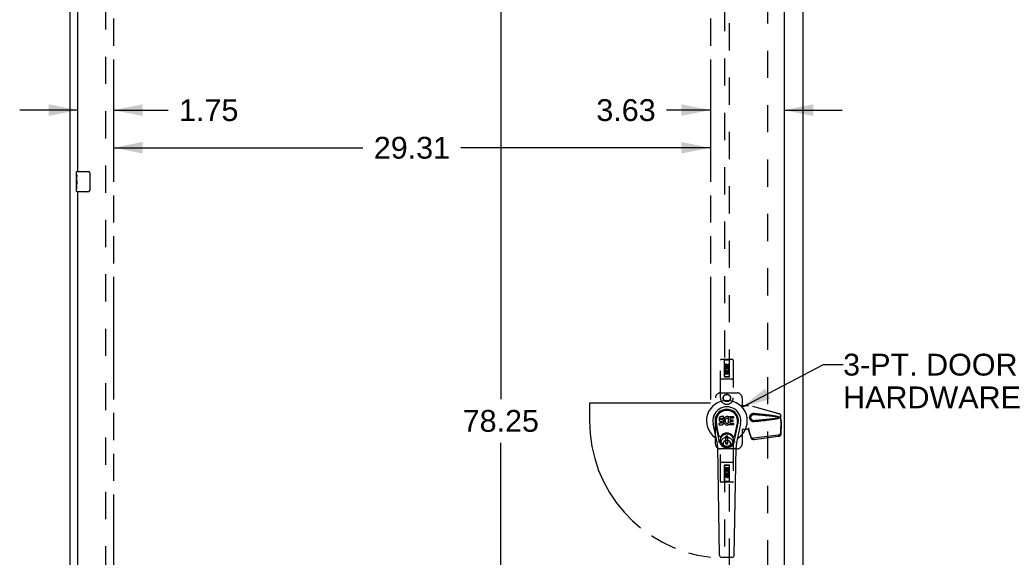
# Model space of a CAD drawing. Header units: inches. Extents: x 0 to 243, y 0 to 157.
# Tile 5 of 18: x 71 to 119, y 48 to 75. Entities that reach past the tile are written whole.
import ezdxf

# ---------------------------------------------------------------- set-up
doc = ezdxf.new("R2010")
doc.units = ezdxf.units.IN
doc.header["$LTSCALE"] = 13.357143
doc.header["$MEASUREMENT"] = 0
doc.linetypes.add('HIDDEN', pattern=[0.2, 0.1, -0.1])
doc.linetypes.add('PHANTOM', pattern=[0.8, 0.45, -0.05, 0.1, -0.05, 0.1, -0.05])
doc.layers.get('0').update_dxf_attribs({"linetype": 'CONTINUOUS'})
for name, color, linetype in [('02___PRT_ALL_AXES', 7, 'CONTINUOUS'), ('AVAILABLE_DOOR_SPACE', 7, 'CONTINUOUS'), ('DEFAULT_2', 8, 'HIDDEN'), ('DIMENSIONS', 7, 'CONTINUOUS')]:
    doc.layers.add(name, color=color, linetype=linetype)
doc.styles.get("Standard").update_dxf_attribs({"font": 'arial.ttf'})
doc.dimstyles.new('DIMSTYLE_1', dxfattribs={"dimtxt": 1.071429, "dimasz": 1.428571, "dimexe": 0.09, "dimexo": 0.07, "dimgap": 0.0375, "dimtad": 0, "dimtih": 1, "dimtoh": 1, "dimzin": 4, "dimdsep": 46, "dimtxsty": 'Standard', "dimblk": '_FILLED', "dimblk1": '_FILLED', "dimblk2": '_FILLED', "dimcen": 0.09, "dimazin": 1, "dimtfac": 1, "dimtdec": 3, "dimtofl": 0, "dimtmove": 0, "dimatfit": 3, "dimldrblk": '_FILLED', "dimfxl": 1, "dimtolj": 1, "dimtzin": 4, "dimarcsym": 0})
doc.dimstyles.get("Standard").update_dxf_attribs({"dimtxt": 1.214286, "dimasz": 1.428571, "dimexe": 0.09, "dimexo": 0.07, "dimgap": 0.09, "dimtad": 0, "dimtih": 1, "dimtoh": 1, "dimdec": 3, "dimzin": 4, "dimdsep": 46, "dimtxsty": 'Standard', "dimblk": '_FILLED', "dimblk1": '_FILLED', "dimblk2": '_FILLED', "dimcen": 0.09, "dimadec": 3, "dimazin": 1, "dimtp": 0.001, "dimtm": 0.001, "dimtfac": 1, "dimtdec": 3, "dimtofl": 0, "dimtmove": 0, "dimatfit": 3, "dimldrblk": '_FILLED', "dimfxl": 1, "dimtolj": 1, "dimtzin": 4, "dimarcsym": 0})

# ---------------------------------------------------------------- blocks, each defined once
blk = doc.blocks.new('_FILLED')
at = {"color": 0, "linetype": 'ByBlock'}
blk.add_solid([(0, 0), (-1, 0.2), (-1, -0.2)], dxfattribs=at)
blk = doc.blocks.new('*D11')
at = {"layer": 'DIMENSIONS', "color": 2, "linetype": 'Continuous'}
for p, q in [((73.944, 70.348), (71.087, 70.348)), ((75.694, 70.348), (78.381, 70.348))]:
    blk.add_line(p, q, dxfattribs=at)
at = {"layer": 'DIMENSIONS', "color": 2, "linetype": 'Continuous', "xscale": 1.4285714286, "yscale": 1.4285714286, "zscale": 1.4285714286}
blk.add_blockref('_FILLED', (73.944, 70.348), dxfattribs=at)
at = {"layer": 'DIMENSIONS', "color": 2, "linetype": 'Continuous', "xscale": 1.4285714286, "yscale": 1.4285714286, "zscale": 1.4285714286, "rotation": 180}
blk.add_blockref('_FILLED', (75.694, 70.348), dxfattribs=at)
at = {"layer": 'DIMENSIONS', "color": 2, "linetype": 'Continuous', "insert": (78.916, 70.884), "char_height": 1.0714, "width": 2.91158, "attachment_point": 1, "line_spacing_factor": 0.9}
blk.add_mtext('1.75', dxfattribs=at)
blk = doc.blocks.new('*D12')
at = {"layer": 'DIMENSIONS', "color": 2, "linetype": 'Continuous'}
for p, q in [((75.694, 68.499), (87.943, 68.499)), ((105.007, 68.499), (92.758, 68.499))]:
    blk.add_line(p, q, dxfattribs=at)
at = {"layer": 'DIMENSIONS', "color": 2, "linetype": 'Continuous', "xscale": 1.4285714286, "yscale": 1.4285714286, "zscale": 1.4285714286, "rotation": 180}
blk.add_blockref('_FILLED', (75.694, 68.499), dxfattribs=at)
at = {"layer": 'DIMENSIONS', "color": 2, "linetype": 'Continuous', "xscale": 1.4285714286, "yscale": 1.4285714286, "zscale": 1.4285714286}
blk.add_blockref('_FILLED', (105.007, 68.499), dxfattribs=at)
at = {"layer": 'DIMENSIONS', "color": 2, "linetype": 'Continuous', "insert": (90.351, 69.035), "char_height": 1.0714, "width": 3.74403, "attachment_point": 2, "line_spacing_factor": 0.9}
blk.add_mtext('29.31', dxfattribs=at)
blk = doc.blocks.new('*D13')
at = {"layer": 'DIMENSIONS', "color": 2, "linetype": 'Continuous'}
for p, q in [((105.007, 70.348), (102.856, 70.348)), ((108.632, 70.348), (111.489, 70.348))]:
    blk.add_line(p, q, dxfattribs=at)
at = {"layer": 'DIMENSIONS', "color": 2, "linetype": 'Continuous', "xscale": 1.4285714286, "yscale": 1.4285714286, "zscale": 1.4285714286}
blk.add_blockref('_FILLED', (105.007, 70.348), dxfattribs=at)
at = {"layer": 'DIMENSIONS', "color": 2, "linetype": 'Continuous', "xscale": 1.4285714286, "yscale": 1.4285714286, "zscale": 1.4285714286, "rotation": 180}
blk.add_blockref('_FILLED', (108.632, 70.348), dxfattribs=at)
at = {"layer": 'DIMENSIONS', "color": 2, "linetype": 'Continuous', "insert": (102.321, 70.884), "char_height": 1.0714, "width": 2.91158, "attachment_point": 3, "line_spacing_factor": 0.9}
blk.add_mtext('3.63', dxfattribs=at)
blk = doc.blocks.new('*D15')
at = {"layer": 'DIMENSIONS', "color": 2, "linetype": 'Continuous'}
for p, q in [((93.647, 94.209), (96.001, 94.209)), ((94.716, 94.209), (94.716, 56.155)), ((94.716, 15.959), (94.716, 54.012)), ((93.647, 15.959), (96.001, 15.959))]:
    blk.add_line(p, q, dxfattribs=at)
at = {"layer": 'DIMENSIONS', "color": 2, "linetype": 'Continuous', "xscale": 1.4285714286, "yscale": 1.4285714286, "zscale": 1.4285714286}
for p, rotation in [((94.716, 94.209), 90), ((94.716, 15.959), 270)]:
    blk.add_blockref('_FILLED', p, dxfattribs=dict(at, rotation=rotation))
at = {"layer": 'DIMENSIONS', "color": 2, "linetype": 'Continuous', "insert": (94.716, 55.619), "char_height": 1.0714, "width": 3.74403, "attachment_point": 2, "line_spacing_factor": 0.9}
blk.add_mtext('78.25', dxfattribs=at)

msp = doc.modelspace()

# ---------------------------------------------------------------- linework, layer by layer
at = {"color": 3, "linetype": 'Continuous'}
for p, q in [((73.569, 8.188), (73.569, 97.98)), ((109.569, 8.188), (109.569, 97.98)), ((108.632, 95.23), (108.632, 14.938)), ((73.944, 67.334), (73.944, 89.834)), ((73.944, 43.834), (73.944, 66.334))]:
    msp.add_line(p, q, dxfattribs=at)
at = {"color": 7, "linetype": 'Continuous'}
for p, q in [((73.884, 67.173), (73.884, 67.319)), ((73.899, 67.334), (74.439, 67.334)), ((74.539, 67.234), (74.539, 66.434)), ((73.884, 66.915), (73.884, 66.949)), ((73.884, 66.718), (73.884, 66.749)), ((73.884, 66.349), (73.884, 66.488)), ((74.439, 66.334), (73.899, 66.334)), ((105.435, 55.198), (105.433, 55.174)), ((105.433, 55.174), (105.434, 55.15)), ((105.434, 55.15), (105.438, 55.127)), ((105.44, 55.221), (105.435, 55.198)), ((105.449, 55.244), (105.44, 55.221)), ((105.463, 55.263), (105.449, 55.244)), ((105.472, 55.271), (105.463, 55.263)), ((105.481, 55.278), (105.472, 55.271)), ((105.503, 55.288), (105.481, 55.278)), ((105.526, 55.295), (105.503, 55.288)), ((105.504, 55.162), (105.505, 55.177)), ((105.505, 55.155), (105.504, 55.162)), ((105.505, 55.177), (105.507, 55.193)), ((105.507, 55.148), (105.505, 55.155)), ((105.507, 55.193), (105.51, 55.199)), ((105.512, 55.142), (105.507, 55.148)), ((105.51, 55.199), (105.516, 55.204)), ((105.518, 55.137), (105.512, 55.142)), ((105.516, 55.204), (105.53, 55.208)), ((105.532, 55.133), (105.518, 55.137)), ((105.666, 55.295), (105.526, 55.295)), ((105.53, 55.208), (105.545, 55.21)), ((105.556, 55.134), (105.532, 55.133)), ((105.545, 55.21), (105.658, 55.21)), ((105.58, 55.133), (105.556, 55.134)), ((105.604, 55.128), (105.58, 55.133)), ((105.615, 55.123), (105.604, 55.128)), ((105.658, 55.21), (105.664, 55.21)), ((105.664, 55.21), (105.665, 55.216)), ((105.665, 55.216), (105.667, 55.228)), ((105.67, 55.131), (105.665, 55.087)), ((105.668, 55.252), (105.666, 55.295)), ((105.667, 55.228), (105.668, 55.252)), ((105.674, 55.153), (105.67, 55.131)), ((105.68, 55.174), (105.674, 55.153)), ((105.689, 55.195), (105.68, 55.174)), ((105.7, 55.214), (105.689, 55.195)), ((105.712, 55.233), (105.7, 55.214)), ((105.727, 55.249), (105.712, 55.233)), ((105.744, 55.265), (105.727, 55.249)), ((105.739, 55.129), (105.736, 55.102)), ((105.743, 55.142), (105.739, 55.129)), ((105.748, 55.153), (105.743, 55.142)), ((105.762, 55.278), (105.744, 55.265)), ((105.763, 55.177), (105.748, 55.153)), ((105.782, 55.286), (105.762, 55.278)), ((105.771, 55.187), (105.763, 55.177)), ((105.781, 55.195), (105.771, 55.187)), ((105.806, 55.205), (105.781, 55.195)), ((105.804, 55.291), (105.782, 55.286)), ((105.826, 55.293), (105.804, 55.291)), ((105.819, 55.208), (105.806, 55.205)), ((105.833, 55.208), (105.819, 55.208)), ((105.849, 55.293), (105.826, 55.293)), ((105.846, 55.205), (105.833, 55.208)), ((105.858, 55.2), (105.846, 55.205)), ((105.86, 55.291), (105.849, 55.293)), ((105.87, 55.288), (105.86, 55.291)), ((105.89, 55.271), (105.864, 55.203)), ((105.889, 55.276), (105.87, 55.288)), ((105.899, 55.293), (106.136, 55.293)), ((105.899, 54.968), (105.899, 55.293)), ((105.969, 55.205), (105.969, 55.138)), ((106.136, 55.21), (105.974, 55.21)), ((105.974, 55.133), (106.105, 55.133)), ((106.109, 55.129), (106.109, 55.056)), ((106.14, 55.288), (106.14, 55.214)), ((105.343, 54.014), (105.145, 54.94)), ((105.454, 54.061), (105.261, 54.965)), ((105.309, 54.738), (105.265, 54.965)), ((105.377, 54.591), (105.302, 54.973)), ((105.436, 54.888), (105.436, 54.963)), ((105.438, 55.127), (105.446, 55.105)), ((105.499, 54.968), (105.44, 54.968)), ((105.441, 54.884), (105.585, 54.884)), ((105.446, 55.105), (105.459, 55.084)), ((105.459, 55.084), (105.475, 55.067)), ((105.475, 55.067), (105.495, 55.054)), ((105.495, 55.054), (105.506, 55.05)), ((105.56, 54.969), (105.499, 54.968)), ((105.506, 55.05), (105.518, 55.048)), ((105.518, 55.048), (105.566, 55.047)), ((105.576, 54.97), (105.56, 54.969)), ((105.566, 55.047), (105.573, 55.047)), ((105.573, 55.047), (105.58, 55.044)), ((105.582, 54.973), (105.576, 54.97)), ((105.58, 55.044), (105.586, 55.04)), ((105.587, 54.978), (105.582, 54.973)), ((105.585, 54.884), (105.597, 54.885)), ((105.586, 55.04), (105.591, 55.034)), ((105.597, 54.99), (105.587, 54.978)), ((105.591, 55.034), (105.598, 55.02)), ((105.599, 54.997), (105.597, 54.99)), ((105.597, 54.885), (105.608, 54.889)), ((105.598, 55.02), (105.6, 55.005)), ((105.6, 55.005), (105.599, 54.997)), ((105.608, 54.889), (105.628, 54.903)), ((105.625, 55.116), (105.615, 55.123)), ((105.642, 55.099), (105.625, 55.116)), ((105.628, 54.903), (105.645, 54.92)), ((105.655, 55.079), (105.642, 55.099)), ((105.645, 54.92), (105.651, 54.93)), ((105.651, 54.93), (105.657, 54.941)), ((105.664, 55.057), (105.655, 55.079)), ((105.657, 54.941), (105.665, 54.963)), ((105.671, 55.034), (105.664, 55.057)), ((105.665, 55.087), (105.666, 55.064)), ((105.665, 54.963), (105.671, 54.986)), ((105.666, 55.064), (105.669, 55.042)), ((105.669, 55.042), (105.674, 55.02)), ((105.673, 55.01), (105.671, 55.034)), ((105.671, 54.986), (105.673, 55.01)), ((105.674, 55.02), (105.681, 54.999)), ((105.681, 54.999), (105.702, 54.96)), ((105.702, 54.96), (105.715, 54.942)), ((105.715, 54.942), (105.73, 54.925)), ((105.73, 54.925), (105.746, 54.91)), ((105.736, 55.102), (105.735, 55.075)), ((105.735, 55.075), (105.736, 55.062)), ((105.736, 55.062), (105.739, 55.049)), ((105.739, 55.049), (105.749, 55.024)), ((105.746, 54.91), (105.764, 54.896)), ((105.749, 55.024), (105.763, 55.001)), ((105.763, 55.001), (105.771, 54.991)), ((105.764, 54.896), (105.774, 54.891)), ((105.771, 54.991), (105.782, 54.982)), ((105.774, 54.891), (105.784, 54.887)), ((105.782, 54.982), (105.793, 54.975)), ((105.784, 54.887), (105.806, 54.882)), ((105.793, 54.975), (105.805, 54.97)), ((105.805, 54.97), (105.818, 54.968)), ((105.806, 54.882), (105.828, 54.879)), ((105.818, 54.968), (105.832, 54.967)), ((105.828, 54.879), (105.85, 54.882)), ((105.832, 54.967), (105.845, 54.969)), ((105.845, 54.969), (105.858, 54.973)), ((105.85, 54.882), (105.871, 54.889)), ((105.858, 54.973), (105.87, 54.979)), ((105.87, 54.979), (105.881, 54.986)), ((105.871, 54.889), (105.89, 54.901)), ((105.887, 54.985), (105.899, 54.968)), ((105.901, 54.901), (105.89, 54.901)), ((105.89, 54.901), (105.89, 54.901)), ((105.901, 54.888), (105.901, 54.901)), ((106.137, 54.884), (105.905, 54.884)), ((105.97, 55.047), (105.97, 54.969)), ((106.105, 55.051), (105.975, 55.051)), ((105.975, 54.965), (106.137, 54.965)), ((106.141, 54.96), (106.141, 54.888)), ((106.185, 54.061), (106.378, 54.965)), ((106.262, 54.591), (106.336, 54.973)), ((106.493, 54.94), (106.296, 54.014)), ((106.329, 54.738), (106.374, 54.965)), ((105.425, 54.366), (105.377, 54.591)), ((105.865, 54.326), (105.774, 54.326)), ((105.774, 53.952), (105.774, 54.326)), ((105.774, 54.287), (105.865, 54.287)), ((105.825, 54.287), (105.825, 54.208)), ((105.865, 54.208), (105.825, 54.208)), ((105.865, 53.952), (105.865, 54.326)), ((106.214, 54.366), (106.262, 54.591)), ((105.461, 48.468), (105.369, 53.788)), ((105.865, 53.991), (105.774, 53.991)), ((105.774, 53.952), (105.865, 53.952)), ((106.177, 48.468), (106.27, 53.788)), ((105.54, 48.391), (106.099, 48.391))]:
    msp.add_line(p, q, dxfattribs=at)
for points in [[(74.533, 67.27), (74.535, 67.264), (74.536, 67.258), (74.538, 67.252), (74.538, 67.246), (74.539, 67.24), (74.539, 67.234)], [(74.539, 66.434), (74.539, 66.427), (74.538, 66.421), (74.538, 66.415), (74.536, 66.409), (74.535, 66.403), (74.533, 66.397)], [(105.421, 54.031), (105.419, 54.036), (105.418, 54.042), (105.416, 54.047), (105.415, 54.053)], [(106.224, 54.053), (106.222, 54.047), (106.221, 54.042), (106.219, 54.036), (106.218, 54.031)]]:
    msp.add_lwpolyline(points, dxfattribs=at)
for radius in [0.317, 0.313]:
    msp.add_circle((105.819, 54.139), radius, dxfattribs=at)
for centre, radius, start, end in [((73.899, 67.319), 0.015, 90, 180), ((74.439, 67.234), 0.1, 21.1999, 90), ((73.899, 66.349), 0.015, 180, 270), ((74.439, 66.434), 0.1, 270, 338.7946), ((105.819, 55.084), 1.004, 305.5066, 234.4934), ((105.819, 55.084), 0.689, 347.9703, 192.0297), ((105.819, 55.084), 0.571, 347.9703, 192.0297), ((105.819, 55.074), 0.527, 348.9402, 191.0594), ((105.86, 55.204), 0.00448, 246.1578, 339.0016), ((105.886, 55.272), 0.00448, 339.0016, 51.8729), ((105.974, 55.205), 0.00448, 90, 180), ((105.974, 55.138), 0.00448, 180, 270), ((106.105, 55.129), 0.00448, 0, 90), ((106.136, 55.288), 0.00448, 0, 90), ((106.136, 55.214), 0.00448, 270, 360), ((105.44, 54.963), 0.00448, 90, 180.0119), ((105.441, 54.888), 0.00483, 180, 270), ((105.884, 54.983), 0.00448, 34.0893, 127.3444), ((105.905, 54.888), 0.00448, 180, 270), ((105.975, 55.047), 0.00448, 90, 180), ((105.975, 54.969), 0.00448, 180, 270), ((106.105, 55.056), 0.00448, 270, 360), ((106.137, 54.96), 0.00448, 0, 90), ((106.137, 54.888), 0.00448, 270, 360), ((105.122, 54.106), 0.197, 12.0297, 54.4934), ((105.482, 54.379), 0.0591, 192.0297, 324.5763), ((105.819, 54.139), 0.354, 35.4237, 144.5763), ((106.156, 54.379), 0.0591, 215.4237, 347.9703), ((106.517, 54.106), 0.197, 125.5066, 167.9703), ((104.188, 53.768), 1.181, 1, 12.0297), ((105.819, 54.139), 0.374, 192.0297, 347.9703), ((107.451, 53.768), 1.181, 167.9703, 179), ((105.54, 48.469), 0.0787, 181, 270), ((106.099, 48.469), 0.0787, 270, 359)]:
    msp.add_arc(centre, radius, start, end, dxfattribs=at)
msp.add_ellipse((105.819, 55.074), major_axis=(0, 0.565), ratio=0.999848, start_param=-1.76365, end_param=1.76365, dxfattribs=at)
at = {"layer": '02___PRT_ALL_AXES', "color": 7, "linetype": 'Continuous'}
for p, q in [((73.884, 67.173), (73.884, 67.319)), ((73.884, 66.915), (73.884, 67.172)), ((73.89, 67.116), (73.884, 67.116)), ((73.884, 66.949), (73.891, 66.949)), ((73.884, 66.349), (73.884, 66.912)), ((73.886, 66.886), (73.884, 66.886)), ((73.884, 66.754), (73.89, 66.754)), ((73.891, 66.949), (73.891, 67.085)), ((73.884, 66.718), (73.891, 66.718)), ((73.884, 66.655), (73.891, 66.655)), ((73.884, 66.488), (73.891, 66.488)), ((73.891, 66.488), (73.891, 66.718))]:
    msp.add_line(p, q, dxfattribs=at)
at = {"layer": '02___PRT_ALL_AXES', "color": 8, "linetype": 'HIDDEN'}
for p, q in [((105.713, 57.706), (105.713, 57.799)), ((105.755, 57.706), (105.713, 57.706)), ((105.713, 57.55), (105.89, 57.55)), ((105.713, 57.394), (105.713, 57.55)), ((105.761, 57.574), (105.722, 57.557)), ((105.755, 57.799), (105.755, 57.706)), ((105.799, 57.77), (105.799, 57.799)), ((105.84, 57.813), (105.84, 57.766)), ((105.89, 57.55), (105.872, 57.563)), ((105.883, 57.863), (105.926, 57.863)), ((105.883, 57.77), (105.883, 57.863)), ((105.915, 57.554), (105.914, 57.55)), ((105.914, 57.55), (105.926, 57.55)), ((105.926, 57.863), (105.926, 57.77)), ((105.926, 57.55), (105.926, 57.394)), ((105.755, 57.394), (105.713, 57.394)), ((105.798, 57.507), (105.755, 57.507)), ((105.755, 57.507), (105.755, 57.394)), ((105.798, 57.415), (105.798, 57.507)), ((105.84, 57.415), (105.798, 57.415)), ((105.883, 57.507), (105.84, 57.507)), ((105.84, 57.507), (105.84, 57.415)), ((105.883, 57.394), (105.883, 57.507)), ((105.926, 57.394), (105.883, 57.394)), ((105.713, 52.773), (105.755, 52.773)), ((105.713, 52.617), (105.713, 52.773)), ((105.755, 52.773), (105.755, 52.66)), ((105.799, 52.752), (105.841, 52.752)), ((105.799, 52.66), (105.799, 52.752)), ((105.841, 52.752), (105.841, 52.66)), ((105.884, 52.773), (105.926, 52.773)), ((105.884, 52.66), (105.884, 52.773)), ((105.926, 52.773), (105.926, 52.617)), ((105.725, 52.617), (105.713, 52.617)), ((105.713, 52.304), (105.713, 52.397)), ((105.755, 52.304), (105.713, 52.304)), ((105.723, 52.614), (105.725, 52.617)), ((105.926, 52.617), (105.748, 52.617)), ((105.748, 52.617), (105.767, 52.604)), ((105.755, 52.66), (105.799, 52.66)), ((105.755, 52.397), (105.755, 52.304)), ((105.799, 52.355), (105.799, 52.401)), ((105.84, 52.397), (105.84, 52.368)), ((105.841, 52.66), (105.884, 52.66)), ((105.878, 52.593), (105.917, 52.61)), ((105.884, 52.461), (105.926, 52.461)), ((105.884, 52.368), (105.884, 52.461)), ((105.926, 52.461), (105.926, 52.368))]:
    msp.add_line(p, q, dxfattribs=at)
at = {"layer": '02___PRT_ALL_AXES', "color": 7, "linetype": 'Continuous'}
for points in [[(73.884, 67.173), (73.884, 67.169), (73.885, 67.165), (73.885, 67.159), (73.887, 67.146)], [(73.884, 66.915), (73.885, 66.907), (73.885, 66.898), (73.886, 66.888)], [(73.886, 66.888), (73.889, 66.854), (73.889, 66.842), (73.89, 66.83), (73.891, 66.817), (73.891, 66.804), (73.891, 66.792), (73.891, 66.779), (73.891, 66.766), (73.89, 66.753), (73.889, 66.741), (73.889, 66.729)], [(73.887, 67.146), (73.888, 67.138), (73.889, 67.13), (73.89, 67.122)], [(73.89, 67.122), (73.89, 67.113), (73.891, 67.104), (73.891, 67.094), (73.891, 67.085)]]:
    msp.add_lwpolyline(points, dxfattribs=at)
at = {"layer": '02___PRT_ALL_AXES', "color": 8, "linetype": 'HIDDEN'}
for centre, radius in [((105.819, 57.756), 0.085), ((105.819, 56.209), 0.172), ((105.819, 53.959), 0.172), ((105.819, 52.411), 0.085)]:
    msp.add_circle(centre, radius, dxfattribs=at)
for centre, radius, start, end in [((105.777, 57.799), 0.0644, 12.2995, 180.0775), ((105.819, 57.6), 0.107, 334.2636, 203.4027), ((105.777, 57.799), 0.0219, 359.9011, 180), ((105.819, 57.6), 0.0639, 324.8895, 203.4026), ((105.862, 57.77), 0.0635, 180, 360), ((105.862, 57.77), 0.0219, 190.307, 360), ((105.819, 52.567), 0.107, 154.2636, 23.4027), ((105.776, 52.397), 0.0635, 0, 180), ((105.819, 52.567), 0.0639, 144.8895, 23.4026), ((105.777, 52.397), 0.0219, 10.307, 180), ((105.862, 52.368), 0.0644, 192.2995, 0.0775), ((105.862, 52.368), 0.0219, 179.9011, 360)]:
    msp.add_arc(centre, radius, start, end, dxfattribs=at)
at = {"layer": '02___PRT_ALL_AXES', "color": 7, "linetype": 'Continuous'}
msp.add_ellipse((74.147, 66.749), major_axis=(0.263, 0), ratio=0.432808, start_param=-3.141593, end_param=-2.961605, dxfattribs=at)
at = {"layer": 'AVAILABLE_DOOR_SPACE', "color": 4, "linetype": 'PHANTOM'}
for p, q in [((75.694, 94.209), (75.694, 15.959)), ((105.007, 94.209), (105.007, 55.959)), ((105.007, 55.959), (99.069, 55.959)), ((99.069, 55.959), (99.069, 55.084))]:
    msp.add_line(p, q, dxfattribs=at)
msp.add_arc((105.819, 55.084), 6.75, 180, 263.0865, dxfattribs=at)
at = {"layer": 'DEFAULT_2', "color": 8, "linetype": 'HIDDEN'}
for p, q in [((75.319, 15.532), (75.319, 94.636)), ((107.819, 94.636), (107.819, 15.532)), ((105.694, 94.256), (105.694, 57.254)), ((105.944, 57.254), (105.944, 94.256)), ((105.507, 56.209), (105.507, 58.066)), ((106.102, 58.096), (105.537, 58.096)), ((105.689, 58.066), (105.659, 58.096)), ((105.949, 58.066), (105.689, 58.066)), ((105.689, 58.066), (105.693, 57.256)), ((105.946, 57.256), (105.949, 58.066)), ((105.949, 58.066), (105.979, 58.096)), ((106.132, 58.066), (106.132, 56.209)), ((105.819, 57.828), (105.757, 57.792)), ((105.757, 57.792), (105.767, 57.786)), ((105.757, 57.792), (105.757, 57.72)), ((105.757, 57.72), (105.767, 57.725)), ((105.757, 57.72), (105.819, 57.684)), ((105.819, 57.816), (105.767, 57.786)), ((105.767, 57.786), (105.767, 57.725)), ((105.767, 57.725), (105.819, 57.695)), ((105.882, 57.792), (105.819, 57.828)), ((105.819, 57.828), (105.819, 57.816)), ((105.872, 57.786), (105.819, 57.816)), ((105.819, 57.695), (105.872, 57.725)), ((105.819, 57.684), (105.882, 57.72)), ((105.819, 57.684), (105.819, 57.695)), ((105.882, 57.792), (105.872, 57.786)), ((105.872, 57.725), (105.872, 57.786)), ((105.882, 57.72), (105.872, 57.725)), ((105.882, 57.72), (105.882, 57.792)), ((106.102, 57.131), (105.537, 57.131)), ((105.947, 57.506), (105.692, 57.506)), ((105.693, 57.256), (105.946, 57.256)), ((105.694, 57.257), (105.944, 57.257)), ((105.694, 57.254), (105.944, 57.254)), ((105.904, 57.381), (105.734, 57.381)), ((105.257, 53.959), (105.257, 56.209)), ((105.507, 56.459), (106.319, 56.459)), ((106.569, 56.209), (106.569, 55.855)), ((106.566, 55.839), (106.569, 55.855)), ((106.566, 55.839), (106.887, 55.839)), ((106.574, 55.839), (106.569, 55.855)), ((108.377, 55.436), (106.88, 55.839)), ((108.385, 55.436), (106.887, 55.839)), ((108.448, 55.167), (108.469, 55.086)), ((108.455, 55.167), (108.477, 55.086)), ((108.469, 55.086), (108.469, 55.315)), ((108.477, 55.086), (108.477, 55.315)), ((106.887, 54.659), (106.566, 54.659)), ((106.566, 54.659), (106.569, 54.642)), ((106.574, 54.659), (106.569, 54.642)), ((106.887, 54.746), (106.88, 54.746)), ((106.88, 54.746), (106.88, 54.659)), ((107.018, 54.288), (106.886, 54.672)), ((106.899, 54.601), (106.886, 54.672)), ((106.887, 54.746), (106.887, 54.659)), ((108.469, 55.097), (108.45, 54.482)), ((108.482, 55.026), (108.463, 54.411)), ((108.469, 55.097), (108.482, 55.026)), ((108.477, 55.086), (108.469, 55.086)), ((108.471, 55.113), (108.48, 55.057)), ((108.48, 55.057), (108.481, 55.046)), ((108.481, 55.046), (108.481, 55.036)), ((108.481, 55.036), (108.482, 55.026)), ((106.569, 54.642), (106.569, 53.959)), ((106.895, 54.631), (106.899, 54.601)), ((107.031, 54.217), (106.899, 54.601)), ((108.332, 54.383), (107.145, 54.23)), ((108.346, 54.312), (107.158, 54.159)), ((105.507, 52.101), (105.507, 53.959)), ((106.319, 53.709), (105.507, 53.709)), ((106.132, 53.959), (106.132, 52.101)), ((106.102, 53.036), (105.537, 53.036)), ((105.693, 52.911), (105.689, 52.101)), ((105.693, 52.911), (105.946, 52.911)), ((105.944, 52.913), (105.694, 52.913)), ((105.694, 52.913), (105.694, 15.911)), ((105.944, 52.91), (105.694, 52.91)), ((105.734, 52.786), (105.904, 52.786)), ((105.944, 15.911), (105.944, 52.913)), ((105.949, 52.101), (105.946, 52.911)), ((105.692, 52.661), (105.947, 52.661)), ((105.819, 52.484), (105.757, 52.447)), ((105.757, 52.447), (105.767, 52.442)), ((105.757, 52.447), (105.757, 52.375)), ((105.757, 52.375), (105.767, 52.381)), ((105.757, 52.375), (105.819, 52.339)), ((105.819, 52.472), (105.767, 52.442)), ((105.767, 52.442), (105.767, 52.381)), ((105.767, 52.381), (105.819, 52.351)), ((105.882, 52.447), (105.819, 52.484)), ((105.819, 52.484), (105.819, 52.472)), ((105.872, 52.442), (105.819, 52.472)), ((105.819, 52.351), (105.872, 52.381)), ((105.819, 52.339), (105.882, 52.375)), ((105.819, 52.339), (105.819, 52.351)), ((105.882, 52.447), (105.872, 52.442)), ((105.872, 52.381), (105.872, 52.442)), ((105.882, 52.375), (105.872, 52.381)), ((105.882, 52.375), (105.882, 52.447)), ((106.102, 52.071), (105.537, 52.071)), ((105.689, 52.101), (105.659, 52.071)), ((105.949, 52.101), (105.689, 52.101)), ((105.949, 52.101), (105.979, 52.071))]:
    msp.add_line(p, q, dxfattribs=at)
for points in [[(107.163, 55.041), (107.15, 55.04), (107.137, 55.04), (107.125, 55.04), (107.112, 55.042), (107.099, 55.044), (107.086, 55.048), (107.074, 55.051), (107.062, 55.056), (107.051, 55.062), (107.039, 55.068), (107.028, 55.075), (107.016, 55.084), (107.005, 55.093), (106.994, 55.104), (106.983, 55.117), (106.972, 55.131), (106.963, 55.146), (106.955, 55.162), (106.948, 55.179), (106.943, 55.196), (106.94, 55.213), (106.937, 55.23), (106.937, 55.248), (106.937, 55.265), (106.939, 55.282), (106.943, 55.299), (106.948, 55.316), (106.954, 55.333), (106.962, 55.349), (106.971, 55.365), (106.982, 55.379), (106.993, 55.392), (107.004, 55.403), (107.015, 55.413), (107.027, 55.421), (107.038, 55.429), (107.05, 55.435), (107.061, 55.441), (107.073, 55.445), (107.086, 55.449), (107.098, 55.453), (107.111, 55.455), (107.124, 55.457)], [(107.163, 55.094), (107.154, 55.094), (107.145, 55.094), (107.135, 55.094), (107.126, 55.096), (107.116, 55.097), (107.107, 55.1), (107.099, 55.103), (107.09, 55.106), (107.081, 55.11), (107.073, 55.115), (107.065, 55.12), (107.057, 55.126), (107.049, 55.133), (107.041, 55.141), (107.033, 55.151), (107.025, 55.161), (107.019, 55.172), (107.013, 55.183), (107.008, 55.194), (107.005, 55.205), (107.002, 55.216), (107, 55.227), (106.999, 55.237), (106.999, 55.248), (106.999, 55.258), (107, 55.269), (107.002, 55.279), (107.004, 55.29), (107.008, 55.301), (107.012, 55.312), (107.018, 55.324), (107.024, 55.335), (107.032, 55.345), (107.039, 55.354), (107.047, 55.363), (107.056, 55.37), (107.064, 55.376), (107.072, 55.381), (107.081, 55.386), (107.089, 55.39), (107.098, 55.394), (107.107, 55.397), (107.116, 55.4), (107.125, 55.401), (107.135, 55.403), (107.144, 55.403), (107.154, 55.404), (107.163, 55.403)], [(107.124, 55.457), (107.137, 55.457), (107.15, 55.457), (107.163, 55.457)], [(107.163, 55.457), (107.239, 55.449), (107.311, 55.442), (107.381, 55.434), (107.448, 55.427), (107.512, 55.42), (107.574, 55.414), (107.633, 55.407), (107.689, 55.401), (107.743, 55.394), (107.795, 55.388), (107.845, 55.382), (107.893, 55.375), (107.939, 55.369), (107.983, 55.363), (108.025, 55.357), (108.065, 55.351), (108.104, 55.345), (108.141, 55.339), (108.176, 55.333), (108.21, 55.327), (108.242, 55.321), (108.273, 55.314), (108.302, 55.307), (108.33, 55.3), (108.357, 55.292), (108.381, 55.284)], [(107.163, 55.403), (107.227, 55.398), (107.288, 55.393), (107.347, 55.388), (107.404, 55.383), (107.459, 55.378), (107.511, 55.373), (107.562, 55.369), (107.611, 55.364), (107.658, 55.36), (107.703, 55.356), (107.746, 55.352), (107.787, 55.348), (107.827, 55.344), (107.864, 55.341), (107.9, 55.337), (107.935, 55.334), (107.967, 55.33), (107.999, 55.327), (108.029, 55.324), (108.058, 55.32), (108.086, 55.317), (108.114, 55.314), (108.141, 55.311), (108.168, 55.308), (108.195, 55.304), (108.222, 55.301), (108.248, 55.297), (108.275, 55.293), (108.302, 55.289), (108.329, 55.284), (108.355, 55.279), (108.382, 55.273)], [(108.382, 55.224), (108.355, 55.218), (108.329, 55.213), (108.302, 55.208), (108.275, 55.204), (108.249, 55.2), (108.222, 55.197), (108.195, 55.193), (108.168, 55.19), (108.142, 55.186), (108.114, 55.183), (108.087, 55.18), (108.059, 55.177), (108.03, 55.173), (108, 55.17), (107.968, 55.167), (107.936, 55.164), (107.901, 55.16), (107.865, 55.157), (107.828, 55.153), (107.788, 55.149), (107.747, 55.145), (107.704, 55.141), (107.659, 55.137), (107.612, 55.133), (107.563, 55.128), (107.512, 55.124), (107.459, 55.119), (107.404, 55.114), (107.347, 55.11), (107.288, 55.105), (107.227, 55.099), (107.163, 55.094)], [(108.381, 55.214), (108.359, 55.206), (108.335, 55.198), (108.31, 55.192), (108.283, 55.185), (108.255, 55.179), (108.226, 55.173), (108.196, 55.167), (108.164, 55.162), (108.131, 55.156), (108.096, 55.151), (108.06, 55.145), (108.023, 55.139), (107.984, 55.134), (107.943, 55.128), (107.901, 55.123), (107.856, 55.117), (107.81, 55.111), (107.763, 55.105), (107.713, 55.099), (107.661, 55.093), (107.607, 55.087), (107.551, 55.081), (107.493, 55.075), (107.432, 55.068), (107.369, 55.061), (107.303, 55.055), (107.234, 55.048), (107.163, 55.041)], [(108.377, 55.436), (108.39, 55.432), (108.402, 55.426), (108.414, 55.419), (108.425, 55.411), (108.435, 55.402), (108.444, 55.392), (108.451, 55.38), (108.458, 55.368), (108.463, 55.356), (108.466, 55.343), (108.469, 55.329), (108.469, 55.315)], [(108.381, 55.284), (108.388, 55.28), (108.393, 55.277), (108.397, 55.272), (108.401, 55.267), (108.404, 55.261), (108.405, 55.255), (108.406, 55.249), (108.405, 55.242), (108.404, 55.236), (108.401, 55.231), (108.397, 55.225), (108.393, 55.221), (108.388, 55.217), (108.381, 55.214)], [(108.382, 55.273), (108.387, 55.271), (108.391, 55.268), (108.395, 55.265), (108.398, 55.261), (108.4, 55.257), (108.402, 55.253), (108.402, 55.248), (108.402, 55.244), (108.4, 55.239), (108.398, 55.235), (108.395, 55.232), (108.391, 55.229), (108.387, 55.226), (108.382, 55.224)], [(108.477, 55.315), (108.476, 55.329), (108.474, 55.343), (108.47, 55.356), (108.465, 55.368), (108.459, 55.38), (108.451, 55.392), (108.442, 55.402), (108.433, 55.411), (108.422, 55.419), (108.41, 55.426), (108.398, 55.432), (108.385, 55.436)], [(108.448, 55.167), (108.453, 55.148), (108.458, 55.129), (108.464, 55.11), (108.469, 55.091), (108.474, 55.074), (108.48, 55.057)], [(108.455, 55.167), (108.458, 55.158), (108.461, 55.148), (108.463, 55.139), (108.466, 55.13), (108.468, 55.121), (108.471, 55.113)], [(106.88, 54.746), (106.882, 54.726), (106.885, 54.706), (106.887, 54.686), (106.89, 54.667), (106.895, 54.631)], [(106.887, 54.688), (106.886, 54.682), (106.886, 54.679), (106.886, 54.677), (106.886, 54.674), (106.886, 54.672)], [(106.887, 54.746), (106.887, 54.736), (106.887, 54.706)], [(106.894, 54.639), (106.893, 54.65), (106.89, 54.667), (106.889, 54.683), (106.888, 54.698), (106.887, 54.711), (106.887, 54.718)], [(106.887, 54.706), (106.887, 54.696), (106.887, 54.688)], [(108.471, 55.113), (108.471, 55.11), (108.47, 55.108), (108.47, 55.105), (108.47, 55.102), (108.469, 55.1), (108.469, 55.097)], [(107.018, 54.288), (107.022, 54.278), (107.028, 54.269), (107.035, 54.261), (107.043, 54.253), (107.053, 54.247), (107.064, 54.241), (107.076, 54.236), (107.089, 54.233), (107.102, 54.23), (107.116, 54.229), (107.13, 54.229), (107.145, 54.23)], [(107.158, 54.159), (107.144, 54.158), (107.13, 54.158), (107.116, 54.159), (107.102, 54.162), (107.09, 54.165), (107.078, 54.17), (107.067, 54.176), (107.057, 54.182), (107.048, 54.19), (107.041, 54.198), (107.036, 54.207), (107.031, 54.217)], [(108.332, 54.383), (108.348, 54.386), (108.362, 54.39), (108.377, 54.395), (108.39, 54.402), (108.403, 54.409), (108.415, 54.418), (108.425, 54.427), (108.433, 54.437), (108.44, 54.448), (108.445, 54.459), (108.448, 54.471), (108.45, 54.482)], [(108.463, 54.411), (108.462, 54.4), (108.459, 54.388), (108.454, 54.377), (108.447, 54.366), (108.438, 54.356), (108.428, 54.347), (108.417, 54.338), (108.404, 54.33), (108.39, 54.324), (108.376, 54.319), (108.361, 54.315), (108.346, 54.312)]]:
    msp.add_lwpolyline(points, dxfattribs=at)
for centre, radius in [((105.819, 57.756), 0.0845), ((105.819, 56.209), 0.18), ((105.819, 53.959), 0.18), ((105.819, 52.411), 0.0845)]:
    msp.add_circle(centre, radius, dxfattribs=at)
for centre, radius, start, end in [((105.537, 58.066), 0.03, 90, 180), ((106.102, 58.066), 0.03, 0, 90), ((105.537, 57.161), 0.03, 180, 270), ((105.734, 57.341), 0.04, 90, 180), ((105.734, 57.296), 0.04, 180, 270), ((105.904, 57.341), 0.04, 0, 90), ((105.904, 57.296), 0.04, 270, 360), ((106.102, 57.161), 0.03, 270, 360), ((105.507, 56.209), 0.25, 90, 180), ((105.819, 56.209), 0.312, 180, 360), ((106.319, 56.209), 0.25, 0, 90), ((105.819, 53.959), 0.312, 0, 180), ((105.507, 53.959), 0.25, 180, 270), ((106.319, 53.959), 0.25, 270, 360), ((105.537, 53.006), 0.03, 90, 180), ((105.734, 52.871), 0.04, 90, 180), ((105.734, 52.826), 0.04, 180, 270), ((105.904, 52.871), 0.04, 0, 90), ((105.904, 52.826), 0.04, 270, 360), ((106.102, 53.006), 0.03, 0, 90), ((105.537, 52.101), 0.03, 180, 270), ((106.102, 52.101), 0.03, 270, 360)]:
    msp.add_arc(centre, radius, start, end, dxfattribs=at)

# ---------------------------------------------------------------- texts
at = {"layer": 'DIMENSIONS', "color": 2, "linetype": 'Continuous', "insert": (111.529, 58.381), "char_height": 1.0714, "width": 8.71482, "attachment_point": 1, "line_spacing_factor": 0.9}
msp.add_mtext('3-PT. DOOR\\PHARDWARE', dxfattribs=at)

# ---------------------------------------------------------------- dimensions: what is measured, and where the dimension line sits
at = {"layer": 'DIMENSIONS', "color": 2, "linetype": 'Continuous'}
for base, p1, p2, angle, picture, middle in [((73.944, 70.348), (75.694, 94.209), (73.944, 14.938), 180, '*D11', (80.423, 70.342)), ((94.716, 15.959), (96.071, 94.209), (96.071, 15.959), 270, '*D15', (94.719, 55.078))]:
    dim = msp.add_linear_dim(base=base, p1=p1, p2=p2, angle=angle, dimstyle='DIMSTYLE_1', dxfattribs=at)
    dim.commit()
    dim.dimension.update_dxf_attribs({"geometry": picture, "text_midpoint": middle, "dimtype": 160})
for base, p1, p2, picture, middle in [((105.007, 68.499), (75.694, 94.209), (105.007, 55.959), '*D12', (90.233, 68.493)), ((108.631838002, 70.347914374), (105.006838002, 55.958539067), (108.631838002, 14.937539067), '*D13', (100.863530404, 70.341937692))]:
    dim = msp.add_linear_dim(base=base, p1=p1, p2=p2, dimstyle='DIMSTYLE_1', dxfattribs=at)
    dim.commit()
    dim.dimension.update_dxf_attribs({"geometry": picture, "text_midpoint": middle, "dimtype": 160})

# ---------------------------------------------------------------- leaders
at = {"layer": 'DIMENSIONS', "color": 2, "linetype": 'Continuous', "annotation_type": 0, "has_hookline": 1, "hookline_direction": 1, "text_width": 8.531}
msp.add_leader([(106.564, 55.757), (110.559, 57.845), (111.529, 57.845)], dimstyle='Standard', override={"dimtad": 0}, dxfattribs=at)

doc.saveas('drawing.dxf')
